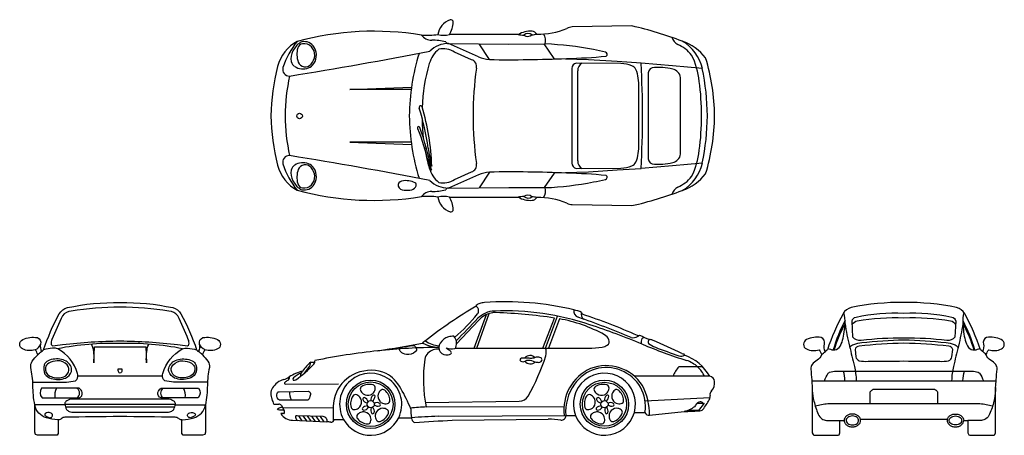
# Model space of a CAD drawing. Extents: x 2220.83 to 2230.24, y -46.83 to -42.85.
import ezdxf

# ---------------------------------------------------------------- set-up
doc = ezdxf.new("R2010")
doc.units = 0
doc.header["$MEASUREMENT"] = 0
doc.layers.get('0').update_dxf_attribs({"linetype": 'CONTINUOUS'})
doc.layers.add('CP-CAR', color=7, linetype='CONTINUOUS')

msp = doc.modelspace()

# ---------------------------------------------------------------- linework, layer by layer
for p, q in [((2225.005, -45.949), (2225.2151, -45.7259)), ((2221.3818, -46.2555), (2222.1909, -46.2555)), ((2223.3656, -46.3369), (2223.8744, -46.3313)), ((2224.707, -46.5109), (2225.6033, -46.4972)), ((2223.2567, -46.527), (2223.3055, -46.527)), ((2223.3518, -46.6177), (2223.3245, -46.6177)), ((2223.3292, -46.539), (2223.3545, -46.5868)), ((2223.342, -46.5632), (2223.8203, -46.5601)), ((2224.7155, -46.5538), (2226.0319, -46.5494)), ((2226.7056, -46.6079), (2226.8069, -46.6079)), ((2226.8517, -46.6326), (2227.183, -46.5974)), ((2223.4366, -46.6815), (2223.7655, -46.6966)), ((2223.4943, -46.6378), (2223.5264, -46.6856)), ((2223.5354, -46.639), (2223.568, -46.6875)), ((2223.5764, -46.6401), (2223.6095, -46.6894)), ((2223.6175, -46.6413), (2223.6511, -46.6914)), ((2223.6585, -46.6425), (2223.6927, -46.6933)), ((2223.6996, -46.6436), (2223.7342, -46.6952)), ((2223.8314, -46.6724), (2223.9236, -46.6724)), ((2224.4513, -46.6569), (2224.5736, -46.6569)), ((2224.8328, -46.6428), (2226.049, -46.6357)), ((2224.9642, -46.6793), (2225.8821, -46.6698)), ((2226.049, -46.6357), (2226.1423, -46.6357))]:
    msp.add_line(p, q)
for points in [[(2221.7864, -46.6456, 0.000557), (2221.2583, -46.6524, 0.183716), (2221.226, -46.6648, -0.171744), (2221.1956, -46.6774), (2221.1956, -46.8077), (2221.1839, -46.8253), (2220.9967, -46.8253), (2220.9762, -46.8165), (2220.9704, -46.796), (2220.9704, -46.5339, -0.042839), (2220.9518, -46.3454, 0.052298), (2220.9319, -46.1762, -0.194835), (2220.9466, -46.1161, -0.040834), (2220.9985, -46.0554, 0.092535), (2220.9744, -46.0059, -0.20081), (2220.854, -45.9989, -0.630085), (2220.8547, -45.9089, -0.153001), (2220.9949, -45.89, -0.391104), (2221.0258, -45.9524, 0.179826), (2221.0352, -46.0224, -0.012315), (2221.0543, -46.0077, -0.043421), (2221.2039, -45.6614, -0.178274), (2221.2818, -45.6031, -0.056897), (2221.7864, -45.5543, -0.056897), (2222.291, -45.6031, -0.178274), (2222.3688, -45.6614, -0.043421), (2222.5184, -46.0077, -0.012315), (2222.5375, -46.0224, 0.179826), (2222.5469, -45.9524, -0.391104), (2222.5778, -45.89, -0.153001), (2222.718, -45.9089, -0.630085), (2222.7188, -45.9989, -0.20081), (2222.5984, -46.0059, 0.092535), (2222.5743, -46.0554, -0.040834), (2222.6261, -46.1161, -0.194835), (2222.6408, -46.1762, 0.052298), (2222.6209, -46.3454, -0.042839), (2222.6024, -46.5339), (2222.6024, -46.796), (2222.5965, -46.8165), (2222.576, -46.8253), (2222.3889, -46.8253), (2222.3772, -46.8077), (2222.3772, -46.6774, -0.171744), (2222.3467, -46.6648, 0.183716), (2222.3145, -46.6524, 0.000557)], [(2229.2841, -46.6708), (2229.6994, -46.6708, 0.062136), (2229.6979, -46.6827, 0.123049), (2229.7036, -46.7054, 0.105504), (2229.7211, -46.7261, 0.087523), (2229.7459, -46.7393, 0.078008), (2229.777, -46.7442, 0.078008), (2229.8081, -46.7393, 0.087523), (2229.833, -46.7261, 0.105504), (2229.8505, -46.7054, 0.123049), (2229.8561, -46.6827), (2229.8959, -46.6827), (2229.8959, -46.8013), (2229.9048, -46.822), (2229.9136, -46.8249), (2230.1468, -46.8249), (2230.1527, -46.8161), (2230.1615, -46.8013), (2230.1615, -46.3662, -0.006417), (2230.1664, -46.2939, -0.000224), (2230.1748, -46.1909, 0.187689), (2230.1618, -46.1473, 0.098821), (2230.1135, -46.1056, -0.185289), (2230.072, -46.0551, -0.092535), (2230.096, -46.0055, 0.20081), (2230.2165, -45.9985, 0.630085), (2230.2157, -45.9086, 0.153001), (2230.0755, -45.8896, 0.391104), (2230.0446, -45.9521, -0.179826), (2230.0352, -46.022, 0.012315), (2230.0161, -46.0073, 0.043421), (2229.8665, -45.661, 0.178274), (2229.7886, -45.6028, 0.056897), (2229.2841, -45.5539, 0.056897), (2228.7795, -45.6028, 0.178274), (2228.7016, -45.661, 0.043421), (2228.552, -46.0073, 0.012315), (2228.5329, -46.022, -0.179826), (2228.5235, -45.9521, 0.391104), (2228.4926, -45.8896, 0.153001), (2228.3524, -45.9086, 0.630085), (2228.3517, -45.9985, 0.20081), (2228.4721, -46.0055, -0.092535), (2228.4962, -46.0551, -0.185289), (2228.4546, -46.1056, 0.098821), (2228.4063, -46.1473, 0.187689), (2228.3933, -46.1909, -0.000224), (2228.4017, -46.2939, -0.006417), (2228.4066, -46.3662), (2228.4066, -46.8013), (2228.4155, -46.8161), (2228.4214, -46.8249), (2228.6545, -46.8249), (2228.6633, -46.822), (2228.6722, -46.8013), (2228.6722, -46.6827), (2228.712, -46.6827, 0.123049), (2228.7176, -46.7054, 0.105504), (2228.7351, -46.7261, 0.087523), (2228.76, -46.7393, 0.078008), (2228.7911, -46.7442, 0.078008), (2228.8222, -46.7393, 0.087523), (2228.847, -46.7261, 0.105504), (2228.8645, -46.7054, 0.123049), (2228.8702, -46.6827, 0.062136), (2228.8687, -46.6708)], [(2221.7864, -45.5989, 0.038025), (2221.3189, -45.6355, 0.16873), (2221.2348, -45.6802, 0.011179), (2221.1337, -45.9078, 0.142163), (2221.1284, -45.9546, 0.273169), (2221.1401, -45.9685, -0.004302), (2221.2364, -45.956, -0.028578), (2221.7864, -45.9217, -0.028578), (2222.3363, -45.956, -0.004302), (2222.4327, -45.9685, 0.273169), (2222.4444, -45.9546, 0.142163), (2222.439, -45.9078, 0.011179), (2222.3379, -45.6802, 0.16873), (2222.2538, -45.6355, 0.038025)], [(2229.2841, -45.8956, 0.031233), (2228.8737, -45.9168, -0.25747), (2228.7966, -45.8851), (2228.7883, -45.7314, -0.296288), (2228.8261, -45.6937, -0.061861), (2229.2841, -45.6544, -0.061861), (2229.742, -45.6937, -0.296288), (2229.7798, -45.7314), (2229.7715, -45.8851, -0.25747), (2229.6944, -45.9168, 0.031233)], [(2224.9048, -45.989, 0.151125), (2224.9886, -45.9945, 0.176475), (2224.9979, -45.9839, 0.282518), (2224.9785, -45.8767, 0.081032), (2224.9275, -45.8835, 0.172935), (2224.8472, -45.9427, 0.320131), (2224.8495, -46.0259, 0.288183), (2224.9245, -46.0543, 0.087601), (2224.9488, -46.0461, 0.539128), (2224.9507, -46.0235, 0.00832)], [(2229.2841, -45.9436, 0.025434), (2228.8557, -45.9726, 0.282656), (2228.8163, -46.0038), (2228.8244, -46.0744, 0.293758), (2228.8571, -46.1108, 0.065182), (2228.941, -46.117, -0.001117), (2229.2841, -46.1138, -0.001117), (2229.6271, -46.117, 0.065182), (2229.711, -46.1108, 0.293758), (2229.7437, -46.0744), (2229.7519, -46.0038, 0.282656), (2229.7124, -45.9726, 0.025434)], [(2224.509, -45.9764, 0.004213), (2224.5765, -45.9651, -0.366982), (2224.62, -45.9906, -0.307619), (2224.6103, -46.0274, -0.211776), (2224.527, -46.0528, -0.167951), (2224.4685, -46.0244, -0.206187), (2224.4595, -45.9989, -0.29655), (2224.4685, -45.9869, -0.048491)], [(2221.227, -46.0984, 0.143065), (2221.0969, -46.1112, 0.229597), (2221.0613, -46.1505, 0.175365), (2221.0669, -46.2394, 0.174928), (2221.1282, -46.2799, 0.185477), (2221.2644, -46.2768, 0.227747), (2221.3202, -46.2149, 0.171948), (2221.3178, -46.1701, 0.246382)], [(2221.2798, -46.1517, 0.237019), (2221.1859, -46.1125, 0.100227), (2221.1037, -46.1351, 0.233075), (2221.0724, -46.1768, 0.340141), (2221.1135, -46.2578, 0.159435), (2221.227, -46.2725, 0.246078), (2221.292, -46.221, 0.305869)], [(2222.3457, -46.0984, -0.143065), (2222.4758, -46.1112, -0.229597), (2222.5114, -46.1505, -0.175365), (2222.5059, -46.2394, -0.174928), (2222.4445, -46.2799, -0.185477), (2222.3083, -46.2768, -0.227747), (2222.2525, -46.2149, -0.171948), (2222.2549, -46.1701, -0.246382)], [(2222.293, -46.1517, -0.237019), (2222.3868, -46.1125, -0.100227), (2222.4691, -46.1351, -0.233075), (2222.5003, -46.1768, -0.340141), (2222.4592, -46.2578, -0.159435), (2222.3457, -46.2725, -0.246078), (2222.2807, -46.221, -0.305869)], [(2225.7442, -46.0852, -0.117431), (2225.6981, -46.0882, 0.085345), (2225.6262, -46.0882, 0.271023), (2225.6103, -46.1016, 0.29727), (2225.6187, -46.1162, 0.266587), (2225.6626, -46.1141, -0.075443), (2225.6776, -46.1074, -0.200215), (2225.7362, -46.1149, 0.077404), (2225.7546, -46.122, 0.039296), (2225.7914, -46.1271, 0.296125), (2225.8207, -46.1103, 0.398725), (2225.8132, -46.0844, 0.204731), (2225.7668, -46.0786, 0.004704)], [(2221.7864, -46.1883), (2221.8045, -46.1883), (2221.8045, -46.2051, -0.29829), (2221.7864, -46.2313, -0.29829), (2221.7683, -46.2051), (2221.7683, -46.1883)], [(2224.2089, -46.4179, 0.158153), (2224.2276, -46.3731, 0.361598), (2224.2057, -46.3419, 0.212317), (2224.0975, -46.3586, 0.348604), (2224.085, -46.3918, 0.16748), (2224.1131, -46.4293, 0.250606), (2224.1828, -46.4366, 0.118901)], [(2226.4448, -46.4179, 0.158153), (2226.4635, -46.3731, 0.361598), (2226.4416, -46.3419, 0.212317), (2226.3334, -46.3586, 0.348604), (2226.3209, -46.3918, 0.16748), (2226.349, -46.4293, 0.250606), (2226.4187, -46.4366, 0.118901)], [(2221.0356, -46.3753, 0.377819), (2221.0406, -46.4659), (2221.394, -46.4659, 0.411926), (2221.4243, -46.4147, 0.203963), (2221.3945, -46.3753)], [(2222.1783, -46.3753), (2222.5372, -46.3753, -0.377819), (2222.5322, -46.4659), (2222.1787, -46.4659, -0.411926), (2222.1484, -46.4147, -0.203963)], [(2224.2961, -46.5182, 0.158153), (2224.3444, -46.5222, 0.361598), (2224.3673, -46.4917, 0.212317), (2224.318, -46.3939, 0.348604), (2224.2825, -46.3923, 0.16748), (2224.2556, -46.4306, 0.250606), (2224.2702, -46.4992, 0.118901)], [(2226.5319, -46.5182, 0.158153), (2226.5803, -46.5222, 0.361598), (2226.6032, -46.4917, 0.212317), (2226.5539, -46.3939, 0.348604), (2226.5184, -46.3923, 0.16748), (2226.4915, -46.4306, 0.250606), (2226.5061, -46.4992, 0.118901)], [(2224.0865, -46.4698, 0.158153), (2224.0498, -46.4381, 0.361598), (2224.0133, -46.4493, 0.212317), (2223.9957, -46.5574, 0.348604), (2224.0235, -46.5795, 0.16748), (2224.0678, -46.5644, 0.250606), (2224.0963, -46.5003, 0.118901)], [(2226.3224, -46.4698, 0.158153), (2226.2856, -46.4381, 0.361598), (2226.2492, -46.4493, 0.212317), (2226.2316, -46.5574, 0.348604), (2226.2594, -46.5795, 0.16748), (2226.3037, -46.5644, 0.250606), (2226.3322, -46.5003, 0.118901)], [(2221.0969, -46.6501, 0.012503), (2221.1154, -46.6566, 0.689365), (2221.1345, -46.6185, 0.149911), (2221.1187, -46.6093, 0.188448), (2221.0724, -46.6158, 0.567984), (2221.0718, -46.6376, 0.04969)], [(2222.4758, -46.6501, -0.012503), (2222.4573, -46.6566, -0.689365), (2222.4383, -46.6185, -0.149911), (2222.4541, -46.6093, -0.188448), (2222.5003, -46.6158, -0.567984), (2222.5009, -46.6376, -0.04969)], [(2224.0981, -46.6022, 0.158153), (2224.0566, -46.6274, 0.361598), (2224.056, -46.6655, 0.212317), (2224.1533, -46.7156, 0.348604), (2224.183, -46.696, 0.16748), (2224.1823, -46.6492, 0.250606), (2224.1301, -46.6023, 0.118901)], [(2224.2276, -46.6321, 0.158153), (2224.2387, -46.6793, 0.361598), (2224.2747, -46.6917, 0.212317), (2224.3525, -46.6146, 0.348604), (2224.3431, -46.5803, 0.16748), (2224.2983, -46.5665, 0.250606), (2224.2376, -46.6017, 0.118901)], [(2226.334, -46.6022, 0.158153), (2226.2925, -46.6274, 0.361598), (2226.2918, -46.6655, 0.212317), (2226.3892, -46.7156, 0.348604), (2226.4189, -46.696, 0.16748), (2226.4182, -46.6492, 0.250606), (2226.366, -46.6023, 0.118901)], [(2228.731, -46.6827, 0.123049), (2228.7344, -46.6964, 0.105504), (2228.7468, -46.7111, 0.087523), (2228.7658, -46.7212, 0.078008), (2228.7911, -46.7251, 0.078008), (2228.8164, -46.7212, 0.087523), (2228.8354, -46.7111, 0.105504), (2228.8478, -46.6964, 0.123049), (2228.8512, -46.6827, 0.123049), (2228.8478, -46.6689, 0.105504), (2228.8354, -46.6542, 0.087523), (2228.8164, -46.6442, 0.078008), (2228.7911, -46.6402, 0.078008), (2228.7658, -46.6442, 0.087523), (2228.7468, -46.6542, 0.105504), (2228.7344, -46.6689, 0.123049)], [(2229.8371, -46.6827, -0.123049), (2229.8337, -46.6964, -0.105504), (2229.8213, -46.7111, -0.087523), (2229.8023, -46.7212, -0.078008), (2229.777, -46.7251, -0.078008), (2229.7518, -46.7212, -0.087523), (2229.7327, -46.7111, -0.105504), (2229.7204, -46.6964, -0.123049), (2229.7169, -46.6827, -0.123049), (2229.7204, -46.6689, -0.105504), (2229.7327, -46.6542, -0.087523), (2229.7518, -46.6442, -0.078008), (2229.777, -46.6402, -0.078008), (2229.8023, -46.6442, -0.087523), (2229.8213, -46.6542, -0.105504), (2229.8337, -46.6689, -0.123049)]]:
    msp.add_lwpolyline(points, format="xyb", close=True)
for points in [[(2225.174, -45.9905), (2225.2922, -45.6686)], [(2225.1976, -45.9905), (2225.3173, -45.6596)], [(2225.8547, -45.9901), (2225.9719, -45.6844)], [(2227.4278, -46.2596), (2226.7056, -46.2596)], [(2228.4024, -46.3025), (2229.2841, -46.3025), (2230.1657, -46.3025)], [(2227.4291, -46.4658), (2226.8078, -46.4972)], [(2227.3073, -46.516), (2227.3741, -46.516), (2227.3203, -46.588), (2227.2178, -46.588)], [(2221.2581, -46.5339), (2220.9704, -46.5339)], [(2222.3152, -46.5301), (2221.2575, -46.5301)], [(2222.3087, -46.5564), (2221.264, -46.5564)], [(2222.3147, -46.5339), (2222.6024, -46.5339)]]:
    msp.add_lwpolyline(points)
for points in [[(2225.8304, -45.9905), (2225.9414, -45.7024, 0.030038), (2225.3823, -45.651, 0.086611), (2225.3356, -45.6552, 0.17048), (2225.2147, -45.7258)], [(2224.9938, -45.9905), (2226.2675, -45.9905, 0.034391), (2226.3975, -45.9799, 0.091834), (2226.4451, -45.9634, 0.38638), (2226.4626, -45.91, 0.162506), (2226.4189, -45.8625, 0.082644), (2225.9884, -45.71), (2225.8829, -45.9905)], [(2228.7211, -45.7264, 0.047565), (2228.6074, -46.0077, 0.047565)], [(2228.7207, -45.7573, 0.057511), (2228.6155, -46.0081, 0.057511)], [(2228.7207, -45.7573, 0.025409), (2228.7628, -45.9712, -0.003789), (2228.8099, -46.1655, -0.050087), (2228.8279, -46.3025)], [(2228.7901, -45.764, -0.229234), (2228.8376, -45.7298, -0.054241), (2229.2841, -45.7003, -0.054241), (2229.7305, -45.7298, -0.229234), (2229.778, -45.764)], [(2229.8474, -45.7573, -0.025409), (2229.8053, -45.9712, 0.003789), (2229.7582, -46.1655, 0.050087), (2229.7403, -46.3025)], [(2229.847, -45.7264, -0.047565), (2229.9607, -46.0077, -0.047565)], [(2229.8474, -45.7573, -0.057511), (2229.9526, -46.0081, -0.057511)], [(2220.9744, -46.0059, 0.003312), (2220.9763, -46.0052, 0.237546), (2221.0258, -45.9524, 0.237546)], [(2222.3838, -45.9966, 0.055904), (2221.7864, -45.9459, 0.055904), (2221.1889, -45.9966, 0.055904)], [(2221.5107, -45.9526, -0.104464), (2221.5258, -45.9906, -0.053048), (2221.5348, -46.1298), (2221.5413, -45.9779), (2221.7864, -45.9779), (2222.0314, -45.9779), (2222.0379, -46.1298, -0.053048), (2222.0469, -45.9906, -0.104464), (2222.062, -45.9526)], [(2222.5984, -46.0059, -0.003312), (2222.5964, -46.0052, -0.237546), (2222.5469, -45.9524, -0.237546)], [(2226.7763, -45.951, -0.101913), (2226.7795, -45.8978, 0.010084), (2226.7968, -45.8843, 0.010084)], [(2226.8493, -45.9083, 0.341342), (2226.8408, -45.9466, 0.062929), (2226.9069, -45.982, 0.007386), (2227.1322, -46.0646, 0.238794), (2227.1853, -46.0575)], [(2228.7664, -45.9855, -0.184857), (2228.8048, -45.9546, -0.049946), (2228.8803, -45.9382, -0.023304), (2229.2841, -45.9109, -0.023304), (2229.6878, -45.9382, -0.049946), (2229.7633, -45.9546, -0.184857), (2229.8017, -45.9855, -0.184857)], [(2220.951, -46.3176), (2221.1884, -46.3176, 0.056507), (2221.3589, -46.3032, 0.154981), (2221.3718, -46.2915, 0.209996), (2221.3785, -46.2326, 0.187846), (2221.192, -45.9978, 0.115584), (2221.1411, -45.9904, 0.05473), (2221.0543, -46.0077, 0.05473)], [(2220.9985, -46.0554, -0.025259), (2221.0352, -46.0224, -0.043421)], [(2222.6218, -46.3176), (2222.3844, -46.3176, -0.056507), (2222.2138, -46.3032, -0.154981), (2222.201, -46.2915, -0.209996), (2222.1942, -46.2326, -0.187846), (2222.3807, -45.9978, -0.115584), (2222.4316, -45.9904, -0.05473), (2222.5184, -46.0077, -0.05473)], [(2222.5743, -46.0554, 0.025259), (2222.5375, -46.0224, 0.043421)], [(2224.837, -45.9993, 0.212781), (2224.7313, -46.0377, 0.166218), (2224.7014, -46.0962, 0.091176), (2224.7155, -46.5538)], [(2228.4962, -46.0551, -0.025259), (2228.5329, -46.022, -0.043421)], [(2230.072, -46.0551, 0.025259), (2230.0352, -46.022, 0.043421)], [(2223.5191, -46.2279, 0.042968), (2223.4441, -46.2741, 0.37251), (2223.443, -46.2968, 0.196433), (2223.4667, -46.2946, 0.059597), (2223.639, -46.1428, 0.12724), (2223.6489, -46.1236)], [(2223.526, -46.2503, 0.100495), (2223.6045, -46.1524, 0.14226), (2223.6099, -46.1243)], [(2225.7563, -46.0816, 0.441743), (2225.6579, -46.0851, 0.441743)], [(2225.6579, -46.1167, 0.417939), (2225.7576, -46.1227, 0.417939)], [(2223.5315, -46.2098, 0.011368), (2223.5191, -46.2279, 0.233329), (2223.5147, -46.2593)], [(2227.3577, -46.1686), (2227.1312, -46.1686, 0.096341), (2227.0767, -46.2596)], [(2228.5238, -46.3025, -0.062968), (2228.5596, -46.2318, -0.160566), (2228.5732, -46.2214, -0.088041), (2228.6354, -46.2111), (2229.2841, -46.2111), (2229.9327, -46.2111, -0.088041), (2229.995, -46.2214, -0.160566), (2230.0085, -46.2318, -0.062968), (2230.0443, -46.3025, -0.062968)], [(2228.72, -46.3025, 0.053777), (2228.706, -46.2111, 0.053777)], [(2229.8482, -46.3025, -0.053777), (2229.8621, -46.2111, -0.053777)], [(2221.1795, -46.3753, 0.179988), (2221.1636, -46.4659, 0.179988)], [(2221.377, -46.4659, 0.207734), (2221.3984, -46.4217, 0.269599), (2221.374, -46.3753, 0.269599)], [(2222.1987, -46.3753, 0.269599), (2222.1743, -46.4217, 0.207734), (2222.1958, -46.4659)], [(2222.4091, -46.4659, 0.179988), (2222.3933, -46.3753, 0.179988)], [(2223.3068, -46.4076), (2223.5898, -46.4036, -0.430796), (2223.6081, -46.433, -0.024027), (2223.5945, -46.4759, -0.252628), (2223.581, -46.4878), (2223.31, -46.4878, -0.256567), (2223.2885, -46.4624, -0.149572), (2223.2933, -46.4139, -0.383382), (2223.3068, -46.4075)], [(2223.4083, -46.4061, 0.18218), (2223.4268, -46.4878, 0.18218)], [(2228.4066, -46.3662, -0.002548), (2228.408, -46.3949, 0.049619), (2228.4232, -46.4993, 0.040402), (2228.4644, -46.6223, 0.136102), (2228.4998, -46.6665, 0.132202), (2228.5425, -46.6827), (2228.6722, -46.6827)], [(2228.9617, -46.5236), (2228.9617, -46.4166, -0.191346), (2228.9649, -46.4047, -0.137438), (2228.9903, -46.385), (2229.2841, -46.385), (2229.5778, -46.385, -0.137438), (2229.6032, -46.4047, -0.191346), (2229.6064, -46.4166), (2229.6064, -46.5236)], [(2230.1615, -46.3662, 0.002548), (2230.1601, -46.3949, -0.049619), (2230.145, -46.4993, -0.040402), (2230.1037, -46.6223, -0.136102), (2230.0683, -46.6665, -0.132202), (2230.0256, -46.6827), (2229.8959, -46.6827)], [(2222.2989, -46.5765, 0.112106), (2222.3154, -46.5283, 0.244044), (2222.3053, -46.5024, 0.14801), (2222.2571, -46.4805), (2221.3157, -46.4805, 0.14801), (2221.2675, -46.5024, 0.244044), (2221.2573, -46.5283, 0.112106), (2221.2739, -46.5765, 0.179676), (2221.2998, -46.5968, 0.086464), (2221.3477, -46.6032), (2222.225, -46.6032, 0.086464), (2222.2729, -46.5968)], [(2224.1586, -46.5041, 0.249725), (2224.1222, -46.4643, 0.505077), (2224.1091, -46.4815, 0.321376), (2224.1515, -46.5149, 0.321376)], [(2224.1985, -46.497, 0.249725), (2224.2251, -46.4502, 0.505077), (2224.2047, -46.443, 0.321376), (2224.186, -46.4936, 0.321376)], [(2224.2176, -46.5328, 0.249725), (2224.2703, -46.5436, 0.505077), (2224.2709, -46.522, 0.321376), (2224.217, -46.5199, 0.321376)], [(2226.3944, -46.5041, 0.249725), (2226.3581, -46.4643, 0.505077), (2226.345, -46.4815, 0.321376), (2226.3874, -46.5149, 0.321376)], [(2226.4344, -46.497, 0.249725), (2226.461, -46.4502, 0.505077), (2226.4406, -46.443, 0.321376), (2226.4219, -46.4936, 0.321376)], [(2226.4535, -46.5328, 0.249725), (2226.5062, -46.5436, 0.505077), (2226.5068, -46.522, 0.321376), (2226.4528, -46.5199, 0.321376)], [(2227.3614, -46.516, 0.259739), (2227.3356, -46.5046, 0.268484), (2227.2919, -46.5356, -0.107771), (2227.2801, -46.5513, -0.135631), (2227.183, -46.5974)], [(2230.1318, -46.5462, 0.027239), (2230.0113, -46.5236), (2229.2841, -46.5236), (2228.5568, -46.5236, 0.027239), (2228.4363, -46.5462, 0.027239)], [(2221.1956, -46.6774, -0.034609), (2221.1888, -46.6772, -0.047661), (2221.0813, -46.6574, -0.284063), (2220.9708, -46.5363, -0.00054), (2220.9704, -46.5339, 0.052298)], [(2222.3771, -46.6774, 0.034609), (2222.3839, -46.6772, 0.047661), (2222.4914, -46.6574, 0.284063), (2222.6019, -46.5363, 0.00054), (2222.6024, -46.5339, -0.052298)], [(2223.354, -46.5859), (2223.3263, -46.5859, -0.081419), (2223.2971, -46.5797, -0.682187), (2223.2971, -46.5675, 0.029375), (2223.3358, -46.5497, 0.029375)], [(2224.153, -46.5443, 0.249725), (2224.104, -46.5665, 0.505077), (2224.1162, -46.5843, 0.321376), (2224.1611, -46.5543, 0.321376)], [(2224.1895, -46.562, 0.249725), (2224.1955, -46.6155, 0.505077), (2224.2162, -46.6093, 0.321376), (2224.2015, -46.5574, 0.321376)], [(2226.3888, -46.5443, 0.249725), (2226.3398, -46.5665, 0.505077), (2226.3521, -46.5843, 0.321376), (2226.3969, -46.5543, 0.321376)], [(2226.4253, -46.562, 0.249725), (2226.4314, -46.6155, 0.505077), (2226.4521, -46.6093, 0.321376), (2226.4374, -46.5574, 0.321376)], [(2223.7663, -46.6966, 0.42144), (2223.7293, -46.6445), (2223.4805, -46.6374, 0.545822), (2223.464, -46.6515, 0.22414), (2223.485, -46.6837, 0.22414)], [(2228.8687, -46.6708, 0.06045), (2228.8645, -46.66, 0.105504), (2228.847, -46.6392, 0.087523), (2228.8222, -46.6261, 0.078008), (2228.7911, -46.6212, 0.078008), (2228.76, -46.6261, 0.087523), (2228.7351, -46.6392, 0.105504), (2228.7176, -46.66, 0.123049), (2228.712, -46.6827, 0.123049)], [(2229.6994, -46.6708, -0.06045), (2229.7036, -46.66, -0.105504), (2229.7211, -46.6392, -0.087523), (2229.7459, -46.6261, -0.078008), (2229.777, -46.6212, -0.078008), (2229.8081, -46.6261, -0.087523), (2229.833, -46.6392, -0.105504), (2229.8505, -46.66, -0.123049), (2229.8561, -46.6827, -0.123049)]]:
    msp.add_lwpolyline(points, format="xyb")
for centre, radius in [((2224.1834, -46.528), 0.232), ((2224.1834, -46.528), 0.2139), ((2226.4193, -46.528), 0.2315), ((2226.4193, -46.528), 0.211), ((2224.1834, -46.528), 0.0345), ((2226.4193, -46.528), 0.0345)]:
    msp.add_circle(centre, radius)
for centre, radius, start, end in [((2225.1969, -45.5855), 0.00575, 130.30575, 227.42001), ((2225.2547, -45.6537), 0.0951, 107.58222, 130.30575), ((2225.2857, -45.7516), 0.1978, 94.17653, 107.58222), ((2225.4744, -48.3357), 2.7888, 76.45843, 94.17653), ((2227.1336, -48.9465), 3.8773, 120.03273, 128.74169), ((2223.7146, -44.4193), 1.9425, 310.91181, 320.16928), ((2225.171, -45.6294), 0.0453, 0.85328, 60.95849), ((2225.1537, -45.6296), 0.0626, 327.23838, 0.85328), ((2225.3752, -45.8675), 0.232, 92.11529, 135.65047), ((2225.4624, -48.2291), 2.5953, 71.62573, 92.11529), ((2226.1869, -45.6368), 0.0605, 166.68656, 252.72561), ((2226.0041, -46.1362), 0.5264, 67.99308, 76.45843), ((2226.2526, -45.6692), 0.0554, 157.61373, 236.81781), ((2226.2395, -45.6461), 0.0381, 183.13103, 212.6911), ((2224.5425, -50.7688), 5.3669, 65.88365, 71.92839), ((2228.3513, -45.7365), 0.37, 356.77564, 13.74442), ((2230.2169, -45.7365), 0.37, 166.25558, 183.22436), ((2235.485, -55.7503), 14.3698, 135.65047, 136.84525), ((2223.0023, -54.721), 9.5657, 67.41946, 70.66849), ((2223.964, -52.7404), 7.3489, 67.46433, 71.62573), ((2227.8285, -45.7071), 0.8936, 346.6206, 356.77564), ((2230.7396, -45.7071), 0.8936, 183.22436, 193.3794), ((2226.7062, -45.6999), 0.1729, 279.71579, 286.57807), ((2226.6988, -45.8099), 0.0795, 298.85364, 315.53024), ((2228.0806, -43.0778), 3.0867, 244.57757, 246.49029), ((2221.8408, -30.9261), 15.2818, 279.08208, 280.70321), ((2224.7144, -45.9625), 0.0409, 100.24316, 149.90576), ((2224.8498, -45.6137), 0.3701, 242.51607, 267.70793), ((2224.8664, -45.6833), 0.2872, 236.3223, 263.99813), ((2226.6943, -45.8017), 0.089, 257.75703, 298.85364), ((2228.8902, -40.8683), 5.5047, 247.46433, 252.16849), ((2226.852, -45.9677), 0.0595, 61.60582, 92.59317), ((2225.3005, -49.755), 4.1519, 63.37539, 67.63483), ((2228.5162, -45.8706), 0.1867, 322.9516, 346.6206), ((2230.0519, -45.8706), 0.1867, 193.3794, 217.0484), ((2224.8839, -52.0286), 6.0453, 95.98952, 101.77824), ((2224.8839, -52.0286), 6.0453, 90.46288, 95.98952), ((2225.7564, -46.0319), 0.1068, 342.4709, 23.04739), ((2227.1738, -46.0181), 0.0282, 243.37539, 273.10128), ((2227.1758, -46.0559), 0.00964, 350.572, 93.10128), ((2228.6286, -45.8449), 0.1642, 244.13537, 262.26459), ((2228.615, -45.9452), 0.063, 262.26459, 322.9516), ((2229.9531, -45.9452), 0.063, 217.0484, 277.73541), ((2229.9395, -45.8449), 0.1642, 277.73541, 295.86463), ((2223.9248, -46.4916), 0.4838, 130.60607, 144.37077), ((2223.6102, -44.9907), 1.1336, 269.98073, 271.95598), ((2223.6068, -46.1141), 0.0432, 347.19505, 4.58598), ((2223.8325, -45.4102), 2.1286, 330.77872, 342.11164), ((2227.0225, -46.4994), 0.4709, 30.60122, 69.77117), ((2227.1145, -46.3887), 0.2943, 47.45388, 72.16849), ((2223.6507, -46.6465), 0.4527, 105.26736, 122.93102), ((2224.1834, -46.528), 0.2972, 334.29658, 209.04981), ((2226.4657, -46.5828), 0.4351, 114.38328, 186.99941), ((2226.4193, -46.528), 0.2972, 344.41817, 201.24612), ((2226.4382, -46.5495), 0.3734, 351.01204, 145.02518), ((2226.436, -46.5685), 0.4103, 32.24897, 111.42643), ((2227.137, -46.3642), 0.261, 23.617, 47.45388), ((2223.4018, -46.4679), 0.1842, 105.93191, 148.60477), ((2223.2969, -46.1002), 0.1982, 285.93191, 302.93102), ((2223.3695, -46.3271), 0.0105, 132.51476, 248.10658), ((2223.4673, -46.4338), 0.1552, 120.10725, 132.51476), ((2223.3703, -46.2664), 0.0382, 300.10725, 3.55546), ((2226.5154, -46.6033), 0.4674, 145.04785, 183.97714), ((2227.4153, -46.3158), 0.0575, 6.66325, 77.42716), ((2227.3594, -46.3223), 0.1138, 317.91668, 6.66325), ((2223.3401, -46.4303), 0.112, 148.60477, 206.24553), ((2226.2432, -46.6309), 0.6087, 359.84262, 27.53266), ((2227.4866, -46.4371), 0.0576, 137.91668, 188.02369), ((2223.0405, -46.578), 0.2222, 13.26927, 26.24553), ((2223.307, -46.5535), 0.0265, 33.13333, 93.37684), ((2225.6085, -46.4036), 0.0937, 266.82608, 330.77872), ((2226.5437, -45.9861), 1.0102, 324.10386, 330.39552), ((2227.3671, -46.454), 0.0631, 330.39552, 8.02369), ((2222.2587, -46.5517), 0.0473, 287.53835, 328.28242), ((2223.4352, -46.5535), 0.1279, 210.10007, 270.65065), ((2223.3504, -46.6092), 0.00857, 279.57823, 357.12184), ((2223.3105, -46.6072), 0.0485, 357.12184, 24.93755), ((2224.7683, -48.222), 1.669, 91.81544, 96.9769), ((2225.1173, -46.5765), 0.5497, 179.34916, 188.41649), ((2226.4193, -46.528), 0.2972, 201.24612, 344.41817), ((2226.5316, -46.6377), 0.0684, 148.17682, 175.29958), ((2226.5367, -46.6409), 0.0743, 91.90109, 148.17682), ((2226.4628, -46.5657), 0.1348, 290.76738, 338.71496), ((2226.5366, -46.6384), 0.0719, 53.87051, 91.90109), ((2226.5621, -46.6034), 0.0286, 336.99555, 53.87051), ((2226.8444, -46.593), 0.0403, 201.70151, 280.4246), ((2227.1427, -44.4293), 2.1685, 271.06462, 274.61638), ((2227.2566, -45.8394), 0.7538, 274.61638, 276.79824), ((2227.343, -46.5646), 0.0234, 276.79824, 324.10386), ((2223.7657, -46.8923), 0.1957, 79.55136, 90.06579), ((2223.8067, -46.6756), 0.0249, 257.23383, 7.55694), ((2224.1834, -46.528), 0.2972, 209.04981, 334.29658), ((2225.1362, -54.4662), 7.8295, 92.24674, 94.12238), ((2225.1173, -46.5765), 0.5497, 188.41649, 189.96293), ((2224.6114, -46.6654), 0.036, 189.96293, 262.31679), ((2222.8423, -14.6885), 32.0612, 273.15455, 273.79486), ((2225.7928, -48.5961), 1.9283, 83.72635, 87.34448), ((2226.008, -46.6385), 0.0411, 263.72635, 3.80276), ((2226.5418, -46.6385), 0.0786, 175.29958, 211.24792), ((2226.5001, -46.6639), 0.0298, 211.24792, 290.76738)]:
    msp.add_arc(centre, radius, start, end)
at = {"start_tangent": (-0.417695, 0.908587), "end_tangent": (0.024361, -0.999703)}
msp.add_spline([(2224.5677, -46.5702), (2224.3311, -46.2335), (2224.0447, -46.2316), (2223.8554, -46.413), (2223.8255, -46.692)], degree=3, dxfattribs=at)
at = {"layer": 'CP-CAR'}
for p, q in [((2226.6824, -42.9069), (2226.1108, -42.9164)), ((2225.5931, -42.9895), (2224.9369, -42.9895)), ((2225.2148, -43.2007), (2224.9264, -43.0749)), ((2224.9264, -43.0749), (2225.5037, -43.0818)), ((2225.3193, -43.2282), (2225.2226, -43.0785)), ((2225.5037, -43.0818), (2225.8534, -43.0791)), ((2225.9377, -43.2188), (2225.8435, -43.0792)), ((2225.1485, -43.2297), (2224.9853, -43.156)), ((2226.268, -43.2306), (2225.9342, -43.2226)), ((2226.109, -43.3147), (2226.109, -43.7669)), ((2226.5775, -43.2664), (2226.1517, -43.2623)), ((2226.541, -43.2484), (2226.268, -43.2306)), ((2226.7698, -43.2633), (2226.541, -43.2484)), ((2227.0714, -43.2878), (2226.7698, -43.2633)), ((2226.9769, -43.3054), (2226.8978, -43.3041)), ((2227.3559, -43.3135), (2227.0714, -43.2878)), ((2226.1641, -43.7669), (2226.1641, -43.3353)), ((2226.8385, -43.3559), (2226.8385, -43.7669)), ((2227.1481, -43.7669), (2227.1481, -43.4006)), ((2223.9849, -43.5142), (2224.5741, -43.4934)), ((2226.7495, -43.7669), (2226.7495, -43.4928)), ((2224.5712, -43.5142), (2223.9849, -43.5142)), ((2226.109, -43.7669), (2226.109, -44.219)), ((2226.1641, -44.1984), (2226.1641, -43.7669)), ((2226.7495, -44.0409), (2226.7495, -43.7669)), ((2226.8385, -43.7669), (2226.8385, -44.1778)), ((2227.1481, -44.1331), (2227.1481, -43.7669)), ((2223.9849, -44.0195), (2224.5741, -44.0403)), ((2224.5712, -44.0195), (2223.9849, -44.0195)), ((2227.0714, -44.2459), (2226.7698, -44.2704)), ((2226.8978, -44.2296), (2226.9769, -44.2283)), ((2227.3559, -44.2202), (2227.0714, -44.2459)), ((2225.2148, -44.333), (2224.9264, -44.4588)), ((2224.9853, -44.3777), (2225.1485, -44.304)), ((2225.3193, -44.3055), (2225.2226, -44.4552)), ((2225.9377, -44.3149), (2225.8435, -44.4545)), ((2225.9342, -44.3111), (2226.268, -44.3031)), ((2226.1517, -44.2714), (2226.5775, -44.2673)), ((2226.268, -44.3031), (2226.541, -44.2853)), ((2226.541, -44.2853), (2226.7698, -44.2704)), ((2224.9264, -44.4588), (2225.5037, -44.4519)), ((2225.5037, -44.4519), (2225.8534, -44.4546)), ((2224.9369, -44.5442), (2225.5931, -44.5442)), ((2226.1108, -44.6173), (2226.6824, -44.6269))]:
    msp.add_line(p, q, dxfattribs=at)
msp.add_circle((2223.5032, -43.7686), 0.0266, dxfattribs=at)
for centre, radius, start, end in [((2225.0034, -43.0172), 0.18, 109.85695, 171.1321), ((2224.9501, -42.8696), 0.023, 356.13516, 109.85695), ((2224.7018, -42.8528), 0.2719, 329.83147, 356.13516), ((2225.794, -42.3231), 0.6619, 268.18931, 293.59081), ((2226.1257, -43.0825), 0.1668, 95.12242, 113.59081), ((2225.8833, -46.4119), 3.595, 69.1236, 77.1575), ((2224.2169, -45.7987), 2.8415, 80.85021, 105.00206), ((2224.7254, -42.1211), 0.8741, 266.27879, 276.57904), ((2224.7664, -42.9216), 0.1212, 216.30246, 270.90163), ((2224.8812, -42.695), 0.2997, 259.29804, 280.70196), ((2225.7095, -43.1843), 0.227, 85.39138, 120.85301), ((2225.6684, -42.4302), 0.5643, 262.33426, 268.06139), ((2225.6894, -43.0412), 0.0619, 53.33997, 130.5245), ((2225.6862, -42.9469), 0.06, 231.90676, 311.95772), ((2225.6684, -42.4302), 0.5643, 275.8996, 280.69871), ((2225.7219, -43.02), 0.0622, 34.57428, 84.64578), ((2225.726, -43.0514), 0.1304, 347.73299, 31.34256), ((2227.1851, -42.9749), 0.1279, 198.90691, 239.4435), ((2223.6578, -43.3868), 0.3767, 117.9341, 165.85615), ((2224.0259, -43.5137), 0.7126, 139.8356, 163.0263), ((2223.659, -43.2641), 0.2498, 127.02801, 151.65316), ((2223.6961, -43.1775), 0.2188, 164.11784, 200.1268), ((2223.5396, -43.1329), 0.0561, 99.1163, 164.11784), ((2223.5491, -43.1631), 0.1065, 37.99011, 112.40952), ((2223.5464, -43.1754), 0.0991, 44.31791, 99.1163), ((2223.5393, -43.1823), 0.1091, 356.06249, 44.31791), ((2223.5183, -43.1871), 0.1456, 327.37293, 37.99011), ((2225.02, -43.3492), 0.2878, 130.3021, 163.31049), ((2224.9253, -43.3177), 0.2427, 89.73105, 135.96054), ((2224.7747, -43.5475), 0.5047, 75.51857, 90.72394), ((2224.8763, -43.3341), 0.2087, 58.53858, 101.74101), ((2224.9267, -43.0462), 0.0287, 205.94478, 269.41005), ((2225.7346, -46.0855), 3.0087, 78.86846, 87.73762), ((2225.7941, -45.7831), 2.7005, 76.38391, 78.86846), ((2226.996, -43.3899), 0.3291, 38.54914, 67.8682), ((2226.9659, -43.3995), 0.3994, 12.42516, 60.19738), ((2227.0221, -43.4865), 0.4564, 36.82, 71.82482), ((2215.738, 4.0173), 48.0196, 279.19046, 280.81792), ((2223.5722, -43.2173), 0.1512, 151.65316, 191.62861), ((2223.5073, -43.1801), 0.1411, 318.95521, 356.06249), ((2226.7152, -43.7978), 2.1627, 163.09134, 179.17929), ((2225.1289, -43.2946), 0.0678, 345.77402, 73.14523), ((2225.3623, -42.8532), 0.3775, 247.01217, 263.46578), ((2225.5191, -30.5104), 12.7194, 269.10007, 272.41967), ((2225.8926, -37.1658), 6.0548, 271.5472, 275.15724), ((2226.4249, -43.1789), 0.021, 304.61093, 76.38391), ((2226.589, -43.5139), 0.7414, 5.95875, 26.34666), ((2225.5691, -43.7782), 1.9041, 0.34287, 17.26818), ((2225.3717, -43.8187), 2.1441, 165.85615, 178.61373), ((2223.4038, -43.3238), 0.0622, 163.0263, 273.45026), ((2223.4947, -43.2332), 0.0721, 191.62861, 237.79273), ((2223.5362, -43.1674), 0.1499, 237.79273, 290.48626), ((2223.5584, -43.2246), 0.0734, 202.56308, 318.95521), ((2223.5515, -43.2084), 0.1061, 290.48626, 327.37293), ((2226.2882, -43.7294), 1.6118, 163.31049, 178.57885), ((2228.7531, -43.7898), 3.5905, 172.34206, 179.63419), ((2226.159, -43.3118), 0.05, 98.3498, 183.33875), ((2226.2447, -43.333), 0.0806, 119.42208, 181.65312), ((2226.5607, -43.6113), 0.3454, 69.32835, 87.20771), ((2226.6583, -43.3528), 0.069, 24.94692, 69.32835), ((2226.3026, -43.4815), 0.4471, 358.55631, 20.67884), ((2219.309, -43.7132), 7.4743, 359.5886, 3.4511), ((2226.8947, -43.3604), 0.0564, 86.79264, 175.49073), ((2226.9157, -44.0388), 0.7359, 77.71567, 85.23253), ((2227.0515, -43.4152), 0.0977, 8.59287, 77.71567), ((2225.0156, -43.7932), 2.3889, 0.63256, 11.58336), ((2225.2171, -43.7843), 1.8528, 167.58364, 179.46145), ((2225.097, -43.7461), 2.2507, 359.47261, 7.89724), ((2224.6608, -43.6858), 0.0143, 16.92116, 209.45203), ((2222.1055, -44.4571), 2.6552, 8.26267, 16.7299), ((2222.616, -44.3079), 2.1517, 1.60447, 16.92116), ((2225.3717, -43.715), 2.1441, 181.38627, 194.14385), ((2225.2171, -43.7494), 1.8528, 180.53855, 192.41636), ((2226.7152, -43.7359), 2.1627, 180.82071, 196.90866), ((2226.2882, -43.8043), 1.6118, 179.61793, 185.96863), ((2228.7531, -43.7439), 3.5905, 180.36581, 187.65794), ((2219.309, -43.8205), 7.4743, 356.5489, 0.4114), ((2225.097, -43.7876), 2.2507, 352.10276, 0.52739), ((2225.0156, -43.7405), 2.3889, 348.41664, 359.36744), ((2225.5691, -43.7555), 1.9041, 342.73182, 359.65713), ((2224.6421, -43.8811), 0.0107, 20.45887, 234.64631), ((2222.4797, -44.7365), 2.3164, 12.84625, 21.43842), ((2222.3595, -44.7326), 2.4469, 10.48062, 20.45887), ((2226.2882, -43.8043), 1.6118, 189.56808, 196.68951), ((2226.5003, -43.8189), 1.7857, 188.26267, 193.89024), ((2226.3026, -44.0522), 0.4471, 339.32116, 1.44369), ((2223.4038, -44.2099), 0.0622, 86.54974, 196.9737), ((2215.738, -91.551), 48.0196, 79.18208, 80.80954), ((2227.0515, -44.1185), 0.0977, 282.28433, 351.40713), ((2226.589, -44.0198), 0.7414, 333.65334, 354.04125), ((2223.6578, -44.1469), 0.3767, 194.14385, 242.0659), ((2224.0259, -44.02), 0.7126, 196.9737, 220.1644), ((2223.4947, -44.3005), 0.0721, 122.20727, 168.37139), ((2223.5362, -44.3663), 0.1499, 69.51374, 122.20727), ((2223.5584, -44.3091), 0.0734, 41.04479, 157.43692), ((2223.5515, -44.3253), 0.1061, 32.62707, 69.51374), ((2223.5073, -44.3536), 0.1411, 3.93751, 41.04479), ((2224.945, -44.1743), 0.2121, 192.84625, 212.26338), ((2225.1289, -44.2391), 0.0678, 286.85477, 14.22598), ((2226.159, -44.2219), 0.05, 176.66125, 261.6502), ((2226.2447, -44.2007), 0.0806, 178.34688, 240.57792), ((2226.5607, -43.9224), 0.3454, 272.79229, 290.67165), ((2226.6583, -44.1809), 0.069, 290.67165, 335.05308), ((2226.8947, -44.1733), 0.0564, 184.50927, 273.20736), ((2226.9157, -43.4949), 0.7359, 274.76747, 282.28433), ((2226.9659, -44.1342), 0.3994, 299.80262, 347.57484), ((2223.5722, -44.3164), 0.1512, 168.37139, 208.34684), ((2223.6961, -44.3562), 0.2188, 159.8732, 195.88216), ((2223.5393, -44.3514), 0.1091, 315.68209, 3.93751), ((2223.5183, -44.3466), 0.1456, 322.00989, 32.62707), ((2225.02, -44.1845), 0.2878, 196.68951, 229.6979), ((2225.3623, -44.6805), 0.3775, 96.53422, 112.98783), ((2225.5191, -57.0233), 12.7194, 87.58033, 90.89993), ((2225.8926, -50.3679), 6.0548, 84.84276, 88.4528), ((2226.4249, -44.3548), 0.021, 283.61609, 55.38907), ((2226.996, -44.1438), 0.3291, 292.1318, 321.45086), ((2227.0221, -44.0472), 0.4564, 288.17518, 323.18), ((2223.659, -44.2696), 0.2498, 208.34684, 232.97199), ((2223.5396, -44.4008), 0.0561, 195.88216, 260.8837), ((2223.5491, -44.3706), 0.1065, 247.59048, 322.00989), ((2223.5464, -44.3583), 0.0991, 260.8837, 315.68209), ((2224.4889, -44.4325), 0.0421, 103.60507, 190.89433), ((2224.5027, -44.4204), 0.0587, 199.97088, 271.01868), ((2224.5167, -44.5476), 0.1605, 78.70826, 103.60507), ((2224.4985, -44.6757), 0.2899, 67.67891, 80.13687), ((2224.5503, -44.4057), 0.0745, 291.24706, 335.99913), ((2224.5977, -44.4272), 0.0224, 337.01677, 60.89659), ((2224.9253, -44.216), 0.2427, 224.03946, 270.26895), ((2224.8763, -44.1996), 0.2087, 258.25899, 301.46142), ((2225.726, -44.4823), 0.1304, 328.65744, 12.26701), ((2225.7346, -41.4482), 3.0087, 272.26238, 281.13154), ((2225.7941, -41.7506), 2.7005, 281.13154, 283.61609), ((2227.1851, -44.5588), 0.1279, 120.5565, 161.09309), ((2224.2169, -41.735), 2.8415, 254.99794, 279.14979), ((2224.5238, -44.171), 0.3088, 266.28897, 279.97562), ((2224.7664, -44.6121), 0.1212, 89.09837, 143.69754), ((2224.7254, -45.4126), 0.8741, 83.42096, 93.72121), ((2224.7747, -43.9863), 0.5047, 269.27606, 284.48143), ((2224.8812, -44.8387), 0.2997, 79.29804, 100.70196), ((2225.0034, -44.5165), 0.18, 188.8679, 250.14305), ((2224.9267, -44.4875), 0.0287, 90.58995, 154.05522), ((2224.7018, -44.6809), 0.2719, 3.86484, 30.16853), ((2225.6684, -45.1035), 0.5643, 91.93861, 97.66574), ((2225.7095, -44.3494), 0.227, 239.14699, 274.60862), ((2225.6862, -44.5868), 0.06, 48.04228, 128.09324), ((2225.6894, -44.4925), 0.0619, 229.4755, 306.66003), ((2225.6684, -45.1035), 0.5643, 79.30129, 84.1004), ((2225.7219, -44.5137), 0.0622, 275.35422, 325.42572), ((2225.794, -45.2106), 0.6619, 66.40919, 91.81069), ((2225.8833, -41.1218), 3.595, 282.8425, 290.8764), ((2226.1257, -44.4512), 0.1668, 246.40919, 264.87758), ((2224.9501, -44.6641), 0.023, 250.14305, 3.86484)]:
    msp.add_arc(centre, radius, start, end, dxfattribs=at)

doc.saveas('drawing.dxf')
